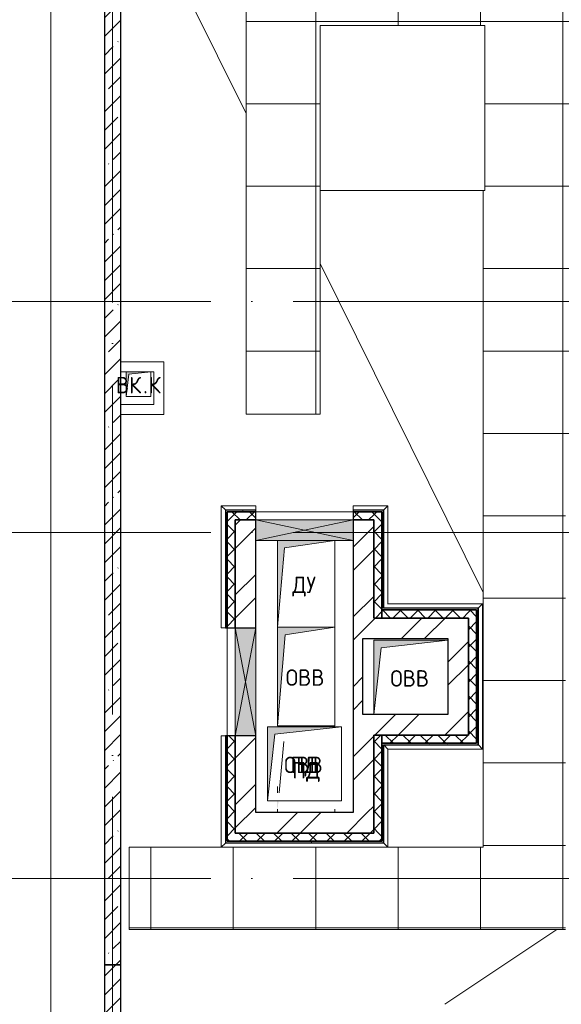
# Model space of a CAD drawing. Header units: millimetres. Extents: x -30540 to 143646, y -11730 to 123410.
# Tile 24 of 114: x -14593 to -8017, y 80072 to 92022. Entities that reach past the tile are written whole.
import ezdxf

# ---------------------------------------------------------------- set-up
doc = ezdxf.new("R2010")
doc.units = ezdxf.units.MM
doc.linetypes.add('ADSK_Линия сетки', pattern=[5000, 4000, -500, 0, -500])
for name, color, linetype, lineweight in [('A-____-NOTE-TEXT', 7, 'Continuous', 18), ('A-DETL-____-THIN', 7, 'Continuous', 9), ('A-FLOR-____-OTLN', 7, 'Continuous', 18), ('A-GENM-____-OTLN', 7, 'Continuous', 18), ('A-GLAZ-____-MCUT', 7, 'Continuous', 9), ('A-GLAZ-____-OTLN', 7, 'Continuous', 18), ('A-ROOF-____-OTLN', 7, 'Continuous', 18), ('A-ROOF-____-PATT', 7, 'Continuous', 18), ('A-WALL-____-MCUT', 7, 'Continuous', 40), ('A-WALL-____-OTLN', 7, 'Continuous', 18), ('A-WALL-____-PATT', 7, 'Continuous', 40), ('I-WALL-____-MCUT', 7, 'Continuous', 40), ('I-WALL-____-OTLN', 7, 'Continuous', 18), ('M-EQPM-____-OTLN', 7, 'Continuous', 18), ('S-GRID-____-OTLN', 7, 'Continuous', 9)]:
    doc.layers.add(name, color=color, linetype=linetype, lineweight=lineweight)
doc.styles.add('GOST Common', font='GOST_Common.ttf', dxfattribs={"height": 200})
pattern_1 = [(45, (0, 0), (-424.264, 424.264), []), (45, (0, 282.8), (-424.264, 424.264), [])]
pattern_2 = [(45, (0, 0), (-106.06602, 106.06602), []), (135, (0, 0), (-106.06602, -106.06602), [])]
pattern_3 = [(0, (0, 0), (406.4, 101.6), [6.706, -298.094, 6.706, -298.094, -1625.6]), (0, (0, 0), (406.4, 101.6), [-609.6, 6.706, -602.894, 6.706, -298.094, -711.2]), (0, (0, 0), (406.4, 101.6), [-1524, 6.706, -196.494, 6.706, -501.294]), (120, (152.4, 50.8), (-291.18818, 301.15272), [6.706, -298.094, 6.706, -298.094, -1625.6]), (120, (152.4, 50.8), (-291.18818, 301.15272), [-609.6, 6.706, -602.894, 6.706, -298.094, -711.2]), (120, (152.4, 50.8), (-291.18818, 301.15272), [-1524, 6.706, -196.494, 6.706, -501.294]), (240, (203.2, 254), (-115.21182, -402.75272), [6.706, -298.094, 6.706, -298.094, -1625.6]), (240, (203.2, 254), (-115.21182, -402.75272), [-609.6, 6.706, -602.894, 6.706, -298.094, -711.2]), (240, (203.2, 254), (-115.21182, -402.75272), [-1524, 6.706, -196.494, 6.706, -501.294])]
pattern_4 = [(45, (0, 0), (-228.0985, 228.0985), []), (45, (228.1, 0), (-228.0985, 228.0985), [403.225, -80.645, 6.706, -73.939])]

# ---------------------------------------------------------------- blocks, each defined once
blk = doc.blocks.new('АР_Отверстие прямоугольное - ОВВ-7469235-Кровля')
at = {"layer": 'A-GLAZ-____-OTLN', "lineweight": 13, "true_color": 0xf9f9f9}
blk.add_hatch(color=7, dxfattribs=at).paths.add_polyline_path([(780, -125), (780, 125), (-530, 125), (-530, -125), (-373, -125)])
at = {"layer": 'A-GLAZ-____-MCUT', "color": 254, "lineweight": 15, "true_color": 0xcccccc}
for p, q in [((-530, 125), (-530, -125)), ((780, 125), (780, -125))]:
    blk.add_line(p, q, dxfattribs=at)
at = {"layer": 'A-GLAZ-____-OTLN', "color": 254, "lineweight": 5, "true_color": 0xcccccc}
for p, q in [((780, 125), (-530, -125)), ((-530, 125), (780, -125))]:
    blk.add_line(p, q, dxfattribs=at)
at = {"layer": 'A-GLAZ-____-OTLN', "color": 254, "lineweight": 13, "true_color": 0xcccccc}
for p, q in [((780, 125), (-530, 125)), ((-530, 125), (-530, -125)), ((780, -125), (780, 125)), ((-530, -125), (780, -125))]:
    blk.add_line(p, q, dxfattribs=at)
blk = doc.blocks.new('АР_Отверстие прямоугольное - ОВВ-8654047-Кровля')
at = {"layer": 'A-GLAZ-____-OTLN', "lineweight": 13, "true_color": 0xf9f9f9}
blk.add_hatch(color=7, dxfattribs=at).paths.add_polyline_path([(-245, 125), (-465, 125), (-465, -125), (715, -125), (715, 125), (50, 125)])
at = {"layer": 'A-GLAZ-____-MCUT', "color": 254, "lineweight": 15, "true_color": 0xcccccc}
for p, q in [((-465, 125), (-465, -125)), ((715, 125), (715, -125))]:
    blk.add_line(p, q, dxfattribs=at)
at = {"layer": 'A-GLAZ-____-OTLN', "color": 254, "lineweight": 5, "true_color": 0xcccccc}
for p, q in [((715, 125), (-465, -125)), ((-465, 125), (715, -125))]:
    blk.add_line(p, q, dxfattribs=at)
at = {"layer": 'A-GLAZ-____-OTLN', "color": 254, "lineweight": 13, "true_color": 0xcccccc}
for p, q in [((715, 125), (-465, 125)), ((-465, 125), (-465, -125)), ((715, -125), (715, 125)), ((-465, -125), (715, -125))]:
    blk.add_line(p, q, dxfattribs=at)
blk = doc.blocks.new('_GM_Dt-St-D_Фартук гнутый из оцинкованной стали_Пристенный_Тип 1__c-верхняя кромка с отгибом_ - ФС-1_3_50х70У100-1_5_t__RAL7016-8909732-Кровля')
at = {"layer": 'A-GENM-____-OTLN', "color": 254, "lineweight": 13, "true_color": 0xcccccc}
for p, q in [((0, -50), (50, 0)), ((50, 1.5), (50, 0)), ((421.5, 0), (50, 0)), ((421.5, 0), (421.5, 1.5)), ((421.5, 0), (421.5, -50)), ((421.5, -50), (0, -50))]:
    blk.add_line(p, q, dxfattribs=at)
blk = doc.blocks.new('_GM_Dt-St-D_Фартук гнутый из оцинкованной стали_Пристенный_Тип 1__c-верхняя кромка с отгибом_ - ФС-1_3_50х70У100-1_5_t__RAL7016-8069237-Кровля')
at = {"layer": 'A-GENM-____-OTLN', "color": 254, "lineweight": 13, "true_color": 0xcccccc}
for p, q in [((1191.5, 0), (0, 0)), ((1191.5, 0), (1191.5, 1.5)), ((1191.5, 0), (1241.5, -50)), ((1241.5, -50), (50, -50))]:
    blk.add_line(p, q, dxfattribs=at)
blk = doc.blocks.new('_GM_Dt-St-D_Фартук гнутый из оцинкованной стали_Пристенный_Тип 1__c-верхняя кромка с отгибом_ - ФС-1_3_50х70У100-1_5_t__RAL7016-8920232-Кровля')
at = {"layer": 'A-GENM-____-OTLN', "color": 254, "lineweight": 13, "true_color": 0xcccccc}
for p, q in [((50, 1), (50, 0)), ((1481, 0), (50, 0)), ((1481, 0), (1481, 1)), ((1481, 0), (1481, -50)), ((0, -50), (50, 0)), ((1481, -50), (0, -50))]:
    blk.add_line(p, q, dxfattribs=at)
blk = doc.blocks.new('_GM_Dt-St-D_Фартук гнутый из оцинкованной стали_Пристенный_Тип 1__c-верхняя кромка с отгибом_ - ФС-1_3_50х70У100-1_5_t__RAL7016-8066122-Кровля')
at = {"layer": 'A-GENM-____-OTLN', "color": 254, "lineweight": 13, "true_color": 0xcccccc}
for p, q in [((50, 1.5), (50, 0)), ((1713, 0), (50, 0)), ((1713, 0), (1713, 1.5)), ((1713, 0), (1763, -50)), ((0, -50), (50, 0)), ((1763, -50), (0, -50))]:
    blk.add_line(p, q, dxfattribs=at)
blk = doc.blocks.new('_GM_Dt-St-D_Фартук гнутый из оцинкованной стали_Пристенный_Тип 1__c-верхняя кромка с отгибом_ - ФС-1_3_50х70У100-1_5_t__RAL7016-8636315-Кровля')
at = {"layer": 'A-GENM-____-OTLN', "color": 254, "lineweight": 13, "true_color": 0xcccccc}
for p, q in [((50, 1.5), (50, 0)), ((1240, 0), (50, 0)), ((1240, 0), (1190, -50)), ((1240, 0), (1240, 1.5)), ((0, -50), (50, 0)), ((1190, -50), (0, -50))]:
    blk.add_line(p, q, dxfattribs=at)
blk = doc.blocks.new('_GM_Dt-St-D_Фартук гнутый из оцинкованной стали_Пристенный_Тип 1__c-верхняя кромка с отгибом_ - ФС-1_3_50х70У100-1_5_t__RAL7016-8069295-Кровля')
at = {"layer": 'A-GENM-____-OTLN', "color": 254, "lineweight": 13, "true_color": 0xcccccc}
for p, q in [((0, -50), (50, 0)), ((50, 1.5), (50, 0)), ((1201.5, 0), (50, 0)), ((1151.5, -50), (0, -50))]:
    blk.add_line(p, q, dxfattribs=at)
blk = doc.blocks.new('_GM_Dt-St-D_Фартук гнутый из оцинкованной стали_Пристенный_Тип 1__c-верхняя кромка с отгибом_ - ФС-1_3_50х70У100-1_5_t__RAL7016-8636359-Кровля')
at = {"layer": 'A-GENM-____-OTLN', "color": 254, "lineweight": 13, "true_color": 0xcccccc}
for p, q in [((0, 50), (1150, 50)), ((50, 0), (0, 50)), ((50, 0), (1200, 0)), ((50, 0), (50, -1)), ((1150, 50), (1200, 0)), ((1200, -1), (1200, 0))]:
    blk.add_line(p, q, dxfattribs=at)
blk = doc.blocks.new('_GM_Dt-St-D_Фартук гнутый из оцинкованной стали_Пристенный_Тип 1__c-верхняя кромка с отгибом_ - ФС-1_3_50х70У100-1_5_t__RAL7016-8069607-Кровля')
at = {"layer": 'A-GENM-____-OTLN', "color": 254, "lineweight": 13, "true_color": 0xcccccc}
for p, q in [((0, 50), (2023, 50)), ((50, 0), (0, 50)), ((50, 0), (1973, 0)), ((50, 0), (50, -1.5)), ((2023, 50), (1973, 0)), ((1973, -1.5), (1973, 0))]:
    blk.add_line(p, q, dxfattribs=at)
blk = doc.blocks.new('_GM_Dt-St-D_Фартук гнутый из оцинкованной стали_Пристенный_Тип 1__c-верхняя кромка с отгибом_ - ФС-1_3_50х70У100-1_5_t__RAL7016-8909734-Кровля')
at = {"layer": 'A-GENM-____-OTLN', "color": 254, "lineweight": 13, "true_color": 0xcccccc}
for p, q in [((0, 50), (421.5, 50)), ((50, 0), (0, 50)), ((50, 0), (421.5, 0)), ((50, 0), (50, -1.5)), ((421.5, 50), (421.5, 0)), ((421.5, -1.5), (421.5, 0))]:
    blk.add_line(p, q, dxfattribs=at)
blk = doc.blocks.new('_GM_Dt-St-D_Фартук гнутый из оцинкованной стали_Пристенный_Тип 1__c-верхняя кромка с отгибом_ - ФС-1_3_50х70У100-1_5_t__RAL7016-8920386-Кровля')
at = {"layer": 'A-GENM-____-OTLN', "color": 254, "lineweight": 13, "true_color": 0xcccccc}
for p, q in [((0, 50), (1351.5, 50)), ((50, 0), (0, 50)), ((50, 0), (1351.5, 0)), ((50, 0), (50, -1.5)), ((1351.5, 50), (1351.5, 0)), ((1351.5, -1.5), (1351.5, 0))]:
    blk.add_line(p, q, dxfattribs=at)
blk = doc.blocks.new('АР_Канал вертикальный прямоугольный - ОВВ-7434643-Кровля')
at = {"layer": 'M-EQPM-____-OTLN', "lineweight": 13, "true_color": 0xe2e2e2}
blk.add_hatch(color=254, dxfattribs=at).paths.add_polyline_path([(-350, -600), (-255, 505), (350, 600), (-350, 600), (-350, 433)])
at = {"layer": 'M-EQPM-____-OTLN', "color": 253, "lineweight": 13, "true_color": 0xaaaaaa}
for p, q in [((350, 600), (-350, 600)), ((-350, 600), (-350, -600)), ((350, 600), (-350, 600)), ((-350, 600), (-350, -600)), ((-350, -600), (-350, 600)), ((-350, 600), (350, 600)), ((-255, 505), (350, 600)), ((-255, 505), (350, 600)), ((350, -600), (350, 600)), ((350, 600), (350, -600)), ((-350, -600), (-255, 505)), ((-350, -600), (-255, 505)), ((-350, -600), (350, -600)), ((350, -600), (-350, -600))]:
    blk.add_line(p, q, dxfattribs=at)
blk = doc.blocks.new('АР_Канал вертикальный прямоугольный - ВК_К-7937879-Кровля')
at = {"layer": 'M-EQPM-____-OTLN', "lineweight": 13, "true_color": 0xe2e2e2}
blk.add_hatch(color=254, dxfattribs=at).paths.add_polyline_path([(-150, -150), (-120, 120), (150, 150), (-150, 150)])
at = {"layer": 'M-EQPM-____-OTLN', "color": 253, "lineweight": 13, "true_color": 0xaaaaaa}
for p, q in [((150, 150), (-150, 150)), ((-150, 150), (-150, -150)), ((150, 150), (-150, 150)), ((-150, 150), (-150, -150)), ((-150, -150), (-150, 150)), ((-150, 150), (150, 150)), ((-150, -150), (-120, 120)), ((-150, -150), (-120, 120)), ((-120, 120), (150, 150)), ((-120, 120), (150, 150)), ((150, -150), (150, 150)), ((150, 150), (150, -150)), ((-150, -150), (150, -150)), ((150, -150), (-150, -150))]:
    blk.add_line(p, q, dxfattribs=at)
blk = doc.blocks.new('АР_Канал вертикальный прямоугольный - ДУ-7376865-Кровля')
at = {"layer": 'M-EQPM-____-OTLN', "lineweight": 13, "true_color": 0xe2e2e2}
blk.add_hatch(color=254, dxfattribs=at).paths.add_polyline_path([(-350, -525), (-262.5, 437.5), (350, 525), (-350, 525)])
at = {"layer": 'M-EQPM-____-OTLN', "color": 253, "lineweight": 13, "true_color": 0xaaaaaa}
for p, q in [((350, 525), (-350, 525)), ((-350, 525), (-350, -525)), ((350, 525), (-350, 525)), ((-350, 525), (-350, -525)), ((-350, -525), (-350, 525)), ((-350, 525), (350, 525)), ((-262.5, 437.5), (350, 525)), ((-262.5, 437.5), (350, 525)), ((350, -525), (350, 525)), ((350, 525), (350, -525)), ((-350, -525), (-262.5, 437.5)), ((-350, -525), (-262.5, 437.5)), ((-350, -525), (350, -525)), ((350, -525), (-350, -525))]:
    blk.add_line(p, q, dxfattribs=at)
blk = doc.blocks.new('АР_Канал вертикальный прямоугольный - ПД-8638146-Кровля')
at = {"layer": 'M-EQPM-____-OTLN', "lineweight": 13, "true_color": 0xe2e2e2}
blk.add_hatch(color=254, dxfattribs=at).paths.add_polyline_path([(-450, -450), (-360, 360), (450, 450), (-450, 450)])
blk = doc.blocks.new('АР_Канал вертикальный прямоугольный - ПД-6786048-Кровля')
at = {"layer": 'M-EQPM-____-OTLN', "lineweight": 13, "true_color": 0xe2e2e2}
h = blk.add_hatch(color=254, dxfattribs=at)
h.paths.add_polyline_path([(-350, -525), (-337, -385), (-350, -385)])
h.paths.add_polyline_path([(55, 515), (280, 515), (350, 525), (-350, 525), (-350, 515), (-340, 515)])
at = {"layer": 'A-DETL-____-THIN', "color": 253, "lineweight": 5, "true_color": 0xaaaaaa}
for p, q in [((-328, -285), (-272, 336)), ((-328, -285), (-272, 336)), ((-328, -285), (-272, 336)), ((-328, -285), (-272, 336)), ((-350, -211), (-350, -285)), ((-350, -211), (-350, -285)), ((-350, -285), (-350, -211)), ((-350, -211), (-350, -285)), ((-350, -211), (-350, -285)), ((-350, -285), (-350, -211))]:
    blk.add_line(p, q, dxfattribs=at)
at = {"layer": 'M-EQPM-____-OTLN', "color": 253, "lineweight": 13, "true_color": 0xaaaaaa}
for p, q in [((-350, -525), (-346, -485)), ((-350, -485), (-350, -525)), ((-350, -525), (-346, -485)), ((-350, -485), (-350, -525)), ((-350, -525), (-350, -485)), ((-350, -525), (350, -525)), ((350, -525), (-350, -525)), ((350, -525), (350, -485)), ((350, -485), (350, -525))]:
    blk.add_line(p, q, dxfattribs=at)
blk = doc.blocks.new('АР_Канал вертикальный прямоугольный - ОВВ-9070691-Кровля')
at = {"layer": 'M-EQPM-____-OTLN', "color": 253, "lineweight": 13, "true_color": 0xaaaaaa}
for p, q in [((-450, -450), (-450, 450)), ((-450, 450), (450, 450)), ((-450, -450), (-360, 360)), ((-360, 360), (450, 450)), ((450, 450), (450, -450)), ((450, -450), (-450, -450))]:
    blk.add_line(p, q, dxfattribs=at)
blk = doc.blocks.new('АР_Канал вертикальный прямоугольный - ОВВ-9053647-Кровля')
at = {"layer": 'M-EQPM-____-OTLN', "lineweight": 13, "true_color": 0xe2e2e2}
blk.add_hatch(color=254, dxfattribs=at).paths.add_polyline_path([(-450, -450), (-360, 360), (450, 450), (-450, 450), (-450, 443)])
at = {"layer": 'M-EQPM-____-OTLN', "color": 253, "lineweight": 13, "true_color": 0xaaaaaa}
for p, q in [((450, 450), (-450, 450)), ((-450, 450), (-450, -450)), ((-450, -450), (-450, 450)), ((-450, 450), (450, 450)), ((-450, -450), (-360, 360)), ((-450, -450), (-360, 360)), ((-360, 360), (450, 450)), ((-360, 360), (450, 450)), ((450, 450), (450, -450)), ((450, -450), (-450, -450))]:
    blk.add_line(p, q, dxfattribs=at)
blk = doc.blocks.new('Наметкина 10_РД_АР_К1_отсоединено_rvt-1-Кровля')
at = {"layer": 'A-ROOF-____-PATT', "lineweight": 5, "true_color": 0xe4e4e4}
h = blk.add_hatch(dxfattribs=at)
h.set_pattern_fill('FP_6', color=254, style=0, pattern_type=2)
h.set_pattern_definition([(0, (0, 0), (0, 1000), []), (90, (0, 0), (-1000, 6e-14), [])])
h.paths.add_polyline_path([(3246, 32164), (8725, 32164), (8725, 43350), (935, 43350), (935, 54289), (-1645, 54289), (-1645, 60150), (-465, 60150), (-465, 69650), (1014, 69650), (1012, 81279), (-1636, 81279), (-1636, 86642), (-565, 86642), (-565, 91950), (655, 91950), (655, 88074), (1555, 88074), (1555, 91850), (4135, 91850), (4135, 88074), (5035, 88074), (5035, 92950), (-11845, 92950), (-11845, 87234), (-10945, 87234), (-10945, 91950), (-8945, 91950), (-8945, 89950), (-8965, 89950), (-8965, 81980), (-13265, 81980), (-13265, 80980), (-7965, 80980), (-7965, 86374), (-6115, 86374), (-6115, 91950), (-1665, 91950), (-1665, 87470), (-2465, 87470), (-2465, 85540), (-4939, 85540), (-4939, 83314), (-4582, 83520), (-4577, 83511), (-4939, 83302), (-4939, 83172), (-3444, 83172), (-4032, 83511), (-4027, 83520), (-3424, 83172), (-2708, 83170), (-2708, 79972), (114, 79972), (114, 79650), (135, 79650), (114, 79648), (114, 72890), (-2635, 72890), (-2635, 77050), (-12365, 77050), (-12365, 60150), (-2645, 60150), (-2645, 56442), (-2423, 56440), (-2423, 55269), (-2645, 55269), (-2645, 54289), (-3225, 54289), (-3224, 49542), (-2225, 49542), (-2225, 53389), (-165, 53389), (-165, 43954), (-5125, 43954), (-5123, 43432), (-5073, 43432), (-5073, 41669), (-5125, 41669), (-5125, 40650), (-3750, 40650), (-3750, 42500), (-3326, 42500), (-3305, 42522), (5457, 42522), (5457, 42500), (7825, 42500), (7825, 33064), (-5615, 33064), (-5615, 35439), (-2115, 35439), (-2115, 36339), (-6515, 36339), (-6515, 33064), (-11465, 33064), (-11465, 38677), (-8115, 38677), (-8115, 39950), (-11065, 39950), (-11063, 41950), (-8115, 41949), (-8115, 46109), (-5125, 46109), (-5125, 43980), (-4215, 43980), (-4215, 47209), (-6206, 47209), (-6206, 47964), (-9015, 47964), (-9016, 42949), (-11465, 42949), (-11465, 55136), (-12365, 55136), (-12365, 32164), (-4929, 32164)])
h.paths.add_polyline_path([(-9016, 61050), (-11465, 61050), (-11465, 66650), (-8065, 66650), (-8065, 71650), (-8965, 71650), (-8965, 67650), (-11465, 67650), (-11465, 76050), (-3635, 76050), (-3635, 71890), (-1465, 71890), (-1465, 61050), (-4929, 61050)])
at = {"layer": 'A-WALL-____-PATT', "lineweight": 5, "true_color": 0xcccccc}
h = blk.add_hatch(dxfattribs=at)
h.set_pattern_fill('FP_1', color=254, style=0, pattern_type=2)
h.set_pattern_definition(pattern_4)
h.paths.add_polyline_path([(-13365, 80550), (-13365, 93950), (-13565, 93950), (-13565, 80550)])
h = blk.add_hatch(dxfattribs=at)
h.set_pattern_fill('FP_8', color=254, style=0, pattern_type=2)
h.set_pattern_definition(pattern_3)
h.paths.add_polyline_path([(-10195, 86050), (-10195, 86070), (-10545, 86070), (-10545, 86050)])
h.paths.add_polyline_path([(-12075, 86050), (-11725, 86050), (-11725, 86070), (-12095, 86070), (-12095, 86050)])
h = blk.add_hatch(dxfattribs=at)
h.set_pattern_fill('FP_8', color=254, style=0, pattern_type=2)
h.set_pattern_definition(pattern_3)
h.paths.add_polyline_path([(-12075, 82050), (-12075, 83330), (-12095, 83330), (-12095, 82050)])
h.paths.add_polyline_path([(-12095, 84640), (-12075, 84640), (-12075, 86050), (-12095, 86050)])
h = blk.add_hatch(dxfattribs=at)
h.set_pattern_fill('FP_3', color=254, style=0, pattern_type=2)
h.set_pattern_definition(pattern_2)
h.paths.add_polyline_path([(-10295, 85950), (-10295, 86050), (-10545, 86050), (-10545, 85950)])
h.paths.add_polyline_path([(-11725, 85950), (-11725, 86050), (-12075, 86050), (-12075, 85950), (-11975, 85950)])
h = blk.add_hatch(dxfattribs=at)
h.set_pattern_fill('FP_3', color=254, style=0, pattern_type=2)
h.set_pattern_definition(pattern_2)
h.paths.add_polyline_path([(-10195, 84760), (-10195, 86050), (-10295, 86050), (-10295, 84760)])
h = blk.add_hatch(dxfattribs=at)
h.set_pattern_fill('FP_8', color=254, style=0, pattern_type=2)
h.set_pattern_definition(pattern_3)
h.paths.add_polyline_path([(-10195, 84860), (-10175, 84860), (-10175, 86070), (-10195, 86070), (-10195, 85929)])
h = blk.add_hatch(dxfattribs=at)
h.set_pattern_fill('FP_3', color=254, style=0, pattern_type=2)
h.set_pattern_definition(pattern_2)
h.paths.add_polyline_path([(-11975, 82050), (-11975, 83330), (-12075, 83330), (-12075, 82050)])
h.paths.add_polyline_path([(-12075, 84640), (-11975, 84640), (-11975, 85950), (-12075, 85950)])
h = blk.add_hatch(dxfattribs=at)
h.set_pattern_fill('FP_2', color=254, style=0, pattern_type=2)
h.set_pattern_definition(pattern_1)
h.paths.add_polyline_path([(-11725, 85700), (-11725, 85950), (-11975, 85950), (-11975, 85700)])
h = blk.add_hatch(dxfattribs=at)
h.set_pattern_fill('FP_2', color=254, style=0, pattern_type=2)
h.set_pattern_definition(pattern_1)
h.paths.add_polyline_path([(-10545, 84510), (-10295, 84510), (-10295, 85950), (-10545, 85950), (-10545, 85700)])
h = blk.add_hatch(dxfattribs=at)
h.set_pattern_fill('FP_2', color=254, style=0, pattern_type=2)
h.set_pattern_definition(pattern_1)
h.paths.add_polyline_path([(-11725, 82150), (-11725, 83330), (-11975, 83330), (-11975, 82150)])
h.paths.add_polyline_path([(-11725, 84640), (-11725, 85700), (-11975, 85700), (-11975, 84640)])
h = blk.add_hatch(dxfattribs=at)
h.set_pattern_fill('FP_3', color=254, style=0, pattern_type=2)
h.set_pattern_definition(pattern_2)
h.paths.add_polyline_path([(-9145, 84760), (-9145, 84860), (-10195, 84860), (-10195, 84760), (-10038, 84760)])
h = blk.add_hatch(dxfattribs=at)
h.set_pattern_fill('FP_8', color=254, style=0, pattern_type=2)
h.set_pattern_definition(pattern_3)
h.paths.add_polyline_path([(-9045, 84860), (-9025, 84860), (-9025, 84880), (-10175, 84880), (-10175, 84860), (-10038, 84860)])
h = blk.add_hatch(dxfattribs=at)
h.set_pattern_fill('FP_3', color=254, style=0, pattern_type=2)
h.set_pattern_definition(pattern_2)
h.paths.add_polyline_path([(-9145, 83240), (-9045, 83240), (-9045, 84860), (-9145, 84860), (-9145, 83340)])
h = blk.add_hatch(dxfattribs=at)
h.set_pattern_fill('FP_8', color=254, style=0, pattern_type=2)
h.set_pattern_definition(pattern_3)
h.paths.add_polyline_path([(-9025, 83220), (-9025, 84860), (-9045, 84860), (-9045, 83220)])
h = blk.add_hatch(dxfattribs=at)
h.set_pattern_fill('FP_2', color=254, style=0, pattern_type=2)
h.set_pattern_definition(pattern_1)
h.paths.add_polyline_path([(-9395, 84510), (-9395, 84760), (-10295, 84760), (-10295, 84510), (-10038, 84510)])
h = blk.add_hatch(dxfattribs=at)
h.set_pattern_fill('FP_2', color=254, style=0, pattern_type=2)
h.set_pattern_definition(pattern_1)
h.paths.add_polyline_path([(-9145, 83590), (-9145, 84760), (-9395, 84760), (-9395, 83590)])
h = blk.add_hatch(dxfattribs=at)
h.set_pattern_fill('FP_2', color=254, style=0, pattern_type=2)
h.set_pattern_definition(pattern_1)
h.paths.add_polyline_path([(-10425, 83590), (-10425, 84510), (-10545, 84510), (-10545, 83590)])
h = blk.add_hatch(dxfattribs=at)
h.set_pattern_fill('FP_2', color=254, style=0, pattern_type=2)
h.set_pattern_definition(pattern_1)
h.paths.add_polyline_path([(-10545, 82400), (-10295, 82400), (-10295, 83590), (-10545, 83590), (-10545, 83038)])
h = blk.add_hatch(dxfattribs=at)
h.set_pattern_fill('FP_2', color=254, style=0, pattern_type=2)
h.set_pattern_definition(pattern_1)
h.paths.add_polyline_path([(-10205, 83340), (-9145, 83340), (-9145, 83590), (-10295, 83590), (-10295, 83340)])
h = blk.add_hatch(dxfattribs=at)
h.set_pattern_fill('FP_3', color=254, style=0, pattern_type=2)
h.set_pattern_definition(pattern_2)
h.paths.add_polyline_path([(-10195, 82150), (-10195, 83340), (-10295, 83340), (-10295, 82150)])
h = blk.add_hatch(dxfattribs=at)
h.set_pattern_fill('FP_3', color=254, style=0, pattern_type=2)
h.set_pattern_definition(pattern_2)
h.paths.add_polyline_path([(-9145, 83240), (-9145, 83340), (-10195, 83340), (-10195, 83240)])
h = blk.add_hatch(dxfattribs=at)
h.set_pattern_fill('FP_8', color=254, style=0, pattern_type=2)
h.set_pattern_definition(pattern_3)
h.paths.add_polyline_path([(-9045, 83220), (-9045, 83240), (-10195, 83240), (-10195, 83220), (-10175, 83220)])
h = blk.add_hatch(dxfattribs=at)
h.set_pattern_fill('FP_2', color=254, style=0, pattern_type=2)
h.set_pattern_definition(pattern_1)
h.paths.add_polyline_path([(-10295, 82150), (-10295, 82400), (-11725, 82400), (-11725, 82150), (-11059, 82150)])
h = blk.add_hatch(dxfattribs=at)
h.set_pattern_fill('FP_3', color=254, style=0, pattern_type=2)
h.set_pattern_definition(pattern_2)
h.paths.add_polyline_path([(-11975, 82050), (-10195, 82050), (-10195, 82150), (-11975, 82150)])
h = blk.add_hatch(dxfattribs=at)
h.set_pattern_fill('FP_8', color=254, style=0, pattern_type=2)
h.set_pattern_definition(pattern_3)
h.paths.add_polyline_path([(-10195, 82030), (-10195, 82050), (-12095, 82050), (-12095, 82030), (-11059, 82030)])
h = blk.add_hatch(dxfattribs=at)
h.set_pattern_fill('FP_1', color=254, style=0, pattern_type=2)
h.set_pattern_definition(pattern_4)
h.paths.add_polyline_path([(-13365, 79850), (-13365, 80550), (-13565, 80550), (-13565, 79850)])
at = {"layer": 'A-FLOR-____-OTLN', "color": 254, "lineweight": 13, "true_color": 0xcccccc}
for p, q in [((-14215, 94800), (-14215, 27400)), ((-8945, 91950), (-10945, 91950)), ((-10945, 91950), (-10945, 89950)), ((-8945, 89950), (-8945, 91950)), ((-10945, 89950), (-8945, 89950))]:
    blk.add_line(p, q, dxfattribs=at)
at = {"layer": 'A-ROOF-____-OTLN', "color": 254, "lineweight": 13, "true_color": 0xcccccc}
for p, q in [((-11845, 90882), (-13365, 93950)), ((-11845, 92950), (-11845, 87234)), ((-10945, 87234), (-10945, 89950)), ((-8965, 89950), (-8965, 81980)), ((-8965, 85069), (-10945, 89065)), ((-11845, 87234), (-10945, 87234)), ((-12146, 81980), (-13265, 81980)), ((-13265, 81980), (-13265, 80980)), ((-8965, 81980), (-10123, 81980)), ((-13265, 80980), (-7965, 80980)), ((-9432, 80072), (-8070, 80980))]:
    blk.add_line(p, q, dxfattribs=at)
at = {"layer": 'A-WALL-____-MCUT', "color": 254, "lineweight": 30, "true_color": 0xcccccc}
for p, q in [((-13565, 93950), (-13565, 80550)), ((-13365, 80550), (-13365, 93950)), ((-11725, 86070), (-12095, 86070)), ((-12095, 86070), (-12095, 86050)), ((-12095, 86050), (-12095, 84640)), ((-11725, 86050), (-12075, 86050)), ((-12075, 86050), (-12075, 85950)), ((-12075, 86050), (-11725, 86050)), ((-12075, 84640), (-12075, 86050)), ((-11725, 86050), (-11725, 86070)), ((-11725, 85950), (-11725, 86050)), ((-10195, 86070), (-10545, 86070)), ((-10545, 86070), (-10545, 86050)), ((-10295, 86050), (-10545, 86050)), ((-10545, 86050), (-10545, 85950)), ((-10545, 86050), (-10195, 86050)), ((-10195, 86050), (-10295, 86050)), ((-10175, 86070), (-10195, 86070)), ((-10195, 86050), (-10195, 84860)), ((-10195, 84760), (-10195, 86050)), ((-10175, 84880), (-10175, 86070)), ((-12075, 85950), (-12075, 84640)), ((-11725, 85950), (-11975, 85950)), ((-11975, 85950), (-11975, 85700)), ((-11975, 85950), (-11725, 85950)), ((-11975, 84640), (-11975, 85950)), ((-11725, 85700), (-11725, 85950)), ((-10295, 85950), (-10545, 85950)), ((-10545, 85950), (-10545, 85700)), ((-10545, 85950), (-10295, 85950)), ((-10295, 84760), (-10295, 85950)), ((-10295, 85950), (-10295, 84760)), ((-11975, 85700), (-11975, 84640)), ((-11725, 84640), (-11725, 85700)), ((-10545, 85700), (-10545, 84510)), ((-9145, 84860), (-10195, 84860)), ((-10195, 84860), (-10195, 84760)), ((-10195, 84860), (-10175, 84860)), ((-9025, 84880), (-10175, 84880)), ((-10175, 84860), (-9045, 84860)), ((-9045, 84860), (-9145, 84860)), ((-9045, 83240), (-9045, 84860)), ((-9045, 84860), (-9045, 83240)), ((-9025, 84860), (-9025, 84880)), ((-9025, 83220), (-9025, 84860)), ((-9395, 84760), (-10295, 84760)), ((-10295, 84760), (-10195, 84760)), ((-10195, 84760), (-9145, 84760)), ((-9145, 84760), (-9395, 84760)), ((-9145, 83590), (-9145, 84760)), ((-9145, 84760), (-9145, 83340)), ((-12095, 84640), (-12075, 84640)), ((-12075, 84640), (-11975, 84640)), ((-11975, 84640), (-11725, 84640)), ((-10425, 84510), (-10295, 84510)), ((-10295, 84510), (-9395, 84510)), ((-9395, 84510), (-9395, 83590)), ((-10545, 83590), (-10545, 82400)), ((-10295, 83590), (-10425, 83590)), ((-9395, 83590), (-10295, 83590)), ((-9145, 83340), (-9145, 83590)), ((-12075, 83330), (-12095, 83330)), ((-12095, 83330), (-12095, 82050)), ((-12075, 83330), (-12075, 82050)), ((-11975, 83330), (-12075, 83330)), ((-12075, 82050), (-12075, 83330)), ((-11725, 83330), (-11975, 83330)), ((-11975, 83330), (-11975, 82150)), ((-11975, 82150), (-11975, 83330)), ((-11725, 82400), (-11725, 83330)), ((-10295, 82400), (-10295, 83340)), ((-10295, 83340), (-9145, 83340)), ((-10195, 83340), (-10295, 83340)), ((-10295, 83340), (-10295, 82150)), ((-10195, 82150), (-10195, 83340)), ((-9145, 83340), (-10195, 83340)), ((-10195, 83340), (-10195, 83240)), ((-10195, 83240), (-9145, 83240)), ((-9045, 83240), (-10195, 83240)), ((-10195, 83240), (-10195, 83220)), ((-10195, 83220), (-10195, 82050)), ((-10175, 83220), (-9045, 83220)), ((-10175, 82030), (-10175, 83220)), ((-9145, 83240), (-9045, 83240)), ((-9045, 83220), (-9025, 83220)), ((-10545, 82400), (-11725, 82400)), ((-10295, 82150), (-10295, 82400)), ((-11975, 82150), (-11725, 82150)), ((-10295, 82150), (-11975, 82150)), ((-11725, 82150), (-10295, 82150)), ((-10195, 82050), (-10195, 82150)), ((-12095, 82050), (-12095, 82030)), ((-12095, 82030), (-10195, 82030)), ((-12075, 82050), (-11975, 82050)), ((-10195, 82050), (-12075, 82050)), ((-11975, 82050), (-10195, 82050)), ((-10195, 82030), (-10175, 82030)), ((-13565, 80550), (-13365, 80550)), ((-13365, 80550), (-13565, 80550)), ((-13565, 80550), (-13565, 79850)), ((-13365, 79850), (-13365, 80550))]:
    blk.add_line(p, q, dxfattribs=at)
at = {"layer": 'A-WALL-____-OTLN', "color": 254, "lineweight": 13, "true_color": 0xcccccc}
for p, q in [((-11725, 86050), (-10545, 86050)), ((-11725, 85950), (-11725, 86050)), ((-11725, 85950), (-11725, 86050)), ((-10545, 86050), (-10545, 85950)), ((-10545, 85950), (-10545, 86050)), ((-11725, 85950), (-11725, 85700)), ((-11725, 85950), (-10545, 85950)), ((-10545, 85950), (-11725, 85950)), ((-10545, 85700), (-11725, 85700)), ((-12075, 83330), (-12075, 84640)), ((-11725, 84640), (-11975, 84640)), ((-11975, 83330), (-11975, 84640)), ((-11975, 84640), (-11975, 83330)), ((-11725, 84640), (-11725, 83330)), ((-11975, 83330), (-11725, 83330))]:
    blk.add_line(p, q, dxfattribs=at)
at = {"layer": 'I-WALL-____-MCUT', "color": 254, "lineweight": 30, "true_color": 0xcccccc}
for p, q in [((-10545, 84510), (-10545, 83590)), ((-10425, 83590), (-10425, 84510))]:
    blk.add_line(p, q, dxfattribs=at)
at = {"layer": 'I-WALL-____-OTLN', "color": 254, "lineweight": 13, "true_color": 0xcccccc}
for p, q in [((-13365, 87870), (-12845, 87870)), ((-12845, 87750), (-12845, 87870)), ((-12965, 87750), (-13365, 87750)), ((-12965, 87350), (-12965, 87750)), ((-12845, 87750), (-12845, 87230)), ((-13365, 87350), (-12965, 87350)), ((-12965, 87230), (-13365, 87230)), ((-12965, 87230), (-12845, 87230))]:
    blk.add_line(p, q, dxfattribs=at)
at = {"layer": 'A-GENM-____-OTLN', "color": 254, "lineweight": 13, "true_color": 0xe5e5e5}
for name, p, rotation in [('_GM_Dt-St-D_Фартук гнутый из оцинкованной стали_Пристенный_Тип 1__c-верхняя кромка с отгибом_ - ФС-1_3_50х70У100-1_5_t__RAL7016-8920232-Кровля', (-12096, 86122), 269.9999999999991), ('_GM_Dt-St-D_Фартук гнутый из оцинкованной стали_Пристенный_Тип 1__c-верхняя кромка с отгибом_ - ФС-1_3_50х70У100-1_5_t__RAL7016-8909732-Кровля', (-10123, 86072), 180), ('_GM_Dt-St-D_Фартук гнутый из оцинкованной стали_Пристенный_Тип 1__c-верхняя кромка с отгибом_ - ФС-1_3_50х70У100-1_5_t__RAL7016-8069237-Кровля', (-10173, 84880), 89.99999999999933), ('_GM_Dt-St-D_Фартук гнутый из оцинкованной стали_Пристенный_Тип 1__c-верхняя кромка с отгибом_ - ФС-1_3_50х70У100-1_5_t__RAL7016-8069295-Кровля', (-8973, 84882), 180), ('_GM_Dt-St-D_Фартук гнутый из оцинкованной стали_Пристенный_Тип 1__c-верхняя кромка с отгибом_ - ФС-1_3_50х70У100-1_5_t__RAL7016-8066122-Кровля', (-9023, 83169), 89.99999999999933), ('_GM_Dt-St-D_Фартук гнутый из оцинкованной стали_Пристенный_Тип 1__c-верхняя кромка с отгибом_ - ФС-1_3_50х70У100-1_5_t__RAL7016-8920386-Кровля', (-12096, 81979), 90.00000000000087), ('_GM_Dt-St-D_Фартук гнутый из оцинкованной стали_Пристенный_Тип 1__c-верхняя кромка с отгибом_ - ФС-1_3_50х70У100-1_5_t__RAL7016-8636315-Кровля', (-10173, 81979), 89.99999999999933), ('_GM_Dt-St-D_Фартук гнутый из оцинкованной стали_Пристенный_Тип 1__c-верхняя кромка с отгибом_ - ФС-1_3_50х70У100-1_5_t__RAL7016-8636359-Кровля', (-8973, 83219), 180), ('_GM_Dt-St-D_Фартук гнутый из оцинкованной стали_Пристенный_Тип 1__c-верхняя кромка с отгибом_ - ФС-1_3_50х70У100-1_5_t__RAL7016-8069607-Кровля', (-10123, 82029), 180)]:
    blk.add_blockref(name, p, dxfattribs=dict(at, rotation=rotation))
blk.add_blockref('_GM_Dt-St-D_Фартук гнутый из оцинкованной стали_Пристенный_Тип 1__c-верхняя кромка с отгибом_ - ФС-1_3_50х70У100-1_5_t__RAL7016-8909734-Кровля', (-12146, 86072), dxfattribs=at)
at = {"layer": 'A-GLAZ-____-OTLN', "color": 254, "lineweight": 13, "true_color": 0xe5e5e5}
for name, p, rotation in [('АР_Отверстие прямоугольное - ОВВ-8654047-Кровля', (-11010, 85825), 180), ('АР_Отверстие прямоугольное - ОВВ-7469235-Кровля', (-11850, 84110), 269.9999999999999)]:
    blk.add_blockref(name, p, dxfattribs=dict(at, rotation=rotation))
at = {"layer": 'M-EQPM-____-OTLN', "color": 253, "lineweight": 5, "true_color": 0xaaaaaa}
for name, p in [('АР_Канал вертикальный прямоугольный - ВК_К-7937879-Кровля', (-13150, 87600)), ('АР_Канал вертикальный прямоугольный - ДУ-7376865-Кровля', (-11115, 85175)), ('АР_Канал вертикальный прямоугольный - ОВВ-7434643-Кровля', (-11115, 84050)), ('АР_Канал вертикальный прямоугольный - ОВВ-9053647-Кровля', (-9845, 84040)), ('АР_Канал вертикальный прямоугольный - ПД-8638146-Кровля', (-11135, 82990)), ('АР_Канал вертикальный прямоугольный - ОВВ-9070691-Кровля', (-11135, 82990)), ('АР_Канал вертикальный прямоугольный - ПД-6786048-Кровля', (-11115, 82925)), ('АР_Канал вертикальный прямоугольный - ПД-6786048-Кровля', (-11115, 82925))]:
    blk.add_blockref(name, p, dxfattribs=at)
at = {"layer": 'A-____-NOTE-TEXT', "color": 253, "lineweight": 5, "true_color": 0xaaaaaa, "char_height": 200, "attachment_point": 1, "style": 'GOST Common'}
for s, insert, width in [('ВК', (-13425, 87687), 400.84), ('\\fGOST Common|b0|i0|c204|p34|;К', (-13028, 87687), 192.4), ('\\fGOST Common|b0|i0|c204|p34|;.', (-13094, 87687), 80.17), ('ДУ', (-11284, 85262), 416.88), ('ОВВ', (-11363, 84137), 609.28), ('ОВВ', (-10093, 84127), 609.28), ('ОВВ', (-11383, 83077), 609.28), ('ПД', (-11304, 83077), 416.88), ('ПД', (-11284, 83012), 416.88)]:
    blk.add_mtext(s, dxfattribs=dict(at, insert=insert, width=width))

msp = doc.modelspace()

# ---------------------------------------------------------------- linework, layer by layer
at = {"layer": 'S-GRID-____-OTLN', "color": 253, "linetype": 'ADSK_Линия сетки', "true_color": 0xaaaaaa}
for p, q in [((-13464.7, 23589.3), (-13464.7, 98105.9)), ((17726.8, 88600), (-28904.3, 88600)), ((17726.8, 85800), (-28904.3, 85800)), ((17726.8, 81600), (-28904.3, 81600))]:
    msp.add_line(p, q, dxfattribs=at)

# ---------------------------------------------------------------- block references
at = {"lineweight": 5}
msp.add_blockref('Наметкина 10_РД_АР_К1_отсоединено_rvt-1-Кровля', (0, 0), dxfattribs=at)

doc.saveas('drawing.dxf')
